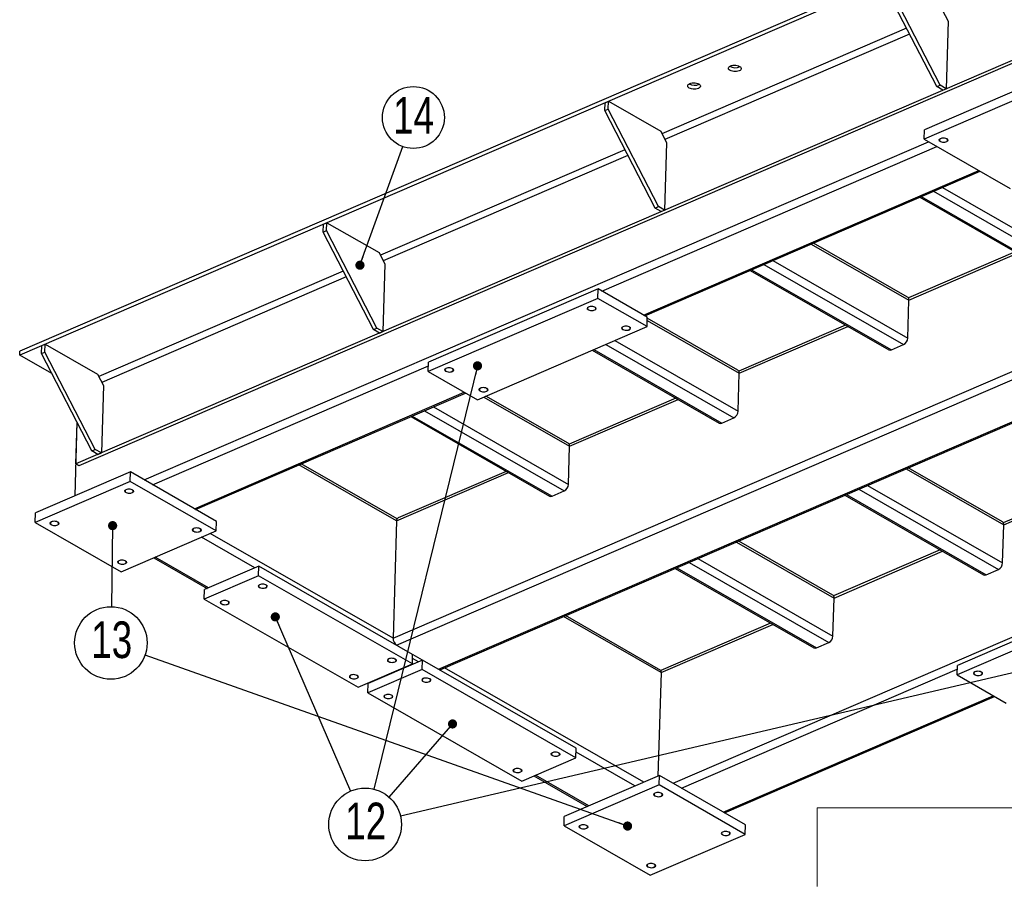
# Model space of a CAD drawing. Header units: millimetres. Extents: x 5 to 589, y 5 to 415.
# Tile 9 of 15: x 317 to 424, y 186 to 281. Entities that reach past the tile are written whole.
import ezdxf

# ---------------------------------------------------------------- set-up
doc = ezdxf.new("R2010")
doc.units = ezdxf.units.MM
doc.layers.add('NOTES', color=6, linetype='Continuous')
doc.layers.add('TRAIT-FINS', color=9, linetype='Continuous')
doc.layers.add('TRAIT-FORT', color=4, linetype='Continuous', lineweight=25)
doc.styles.add('SLDTEXTSTYLE0', font='TXT', dxfattribs={"width": 0.75})
doc.dimstyles.new('SLDDIMSTYLE3', dxfattribs={"dimtxt": 0.18, "dimasz": 1, "dimexe": 0, "dimexo": 0.0625, "dimgap": 0, "dimtad": 0, "dimtih": 1, "dimtoh": 1, "dimdec": 0, "dimrnd": 1e-09, "dimzin": 0, "dimdsep": 46, "dimtxsty": 'Standard', "dimblk1": 'DOT', "dimblk2": 'DOT', "dimsah": 1, "dimcen": 0.09, "dimadec": 0, "dimazin": 0, "dimtfac": 1, "dimtdec": 0, "dimtofl": 0, "dimtmove": 0, "dimatfit": 3, "dimldrblk": 'DOT', "dimfxl": 1, "dimfrac": 2, "dimtolj": 1, "dimtzin": 0, "dimarcsym": 0})

# ---------------------------------------------------------------- blocks, each defined once
blk = doc.blocks.new('SW_NOTE_6')
at = {"layer": 'NOTES', "color": 0}
blk.add_circle((1.58, -3.64), 3.97, dxfattribs=at)
at = {"layer": 'NOTES', "color": 0, "insert": (1.65, -1.26), "char_height": 4, "attachment_point": 2, "style": 'SLDTEXTSTYLE0'}
blk.add_mtext('12', dxfattribs=at)
blk = doc.blocks.new('_Dot')
at = {"color": 0, "linetype": 'ByBlock', "lineweight": -2}
blk.add_line((-0.5, 0), (-1, 0), dxfattribs=at)
at = {"color": 0, "linetype": 'ByBlock', "const_width": 0.5}
blk.add_lwpolyline([(-0.25, 0, 1), (0.25, 0, 1)], format="xyb", close=True, dxfattribs=at)
blk = doc.blocks.new('SW_NOTE_7')
at = {"layer": 'NOTES', "color": 0}
blk.add_circle((-0.06, -3.96), 3.96, dxfattribs=at)
at = {"layer": 'NOTES', "color": 0, "insert": (0.03, -1.61), "char_height": 4, "attachment_point": 2, "style": 'SLDTEXTSTYLE0'}
blk.add_mtext('13', dxfattribs=at)
blk = doc.blocks.new('SW_NOTE_9')
at = {"layer": 'NOTES', "color": 0}
blk.add_circle((1.15, 3.18), 3.38, dxfattribs=at)
at = {"layer": 'NOTES', "color": 0, "insert": (1.16, 5.41), "char_height": 4, "attachment_point": 2, "style": 'SLDTEXTSTYLE0'}
blk.add_mtext('14', dxfattribs=at)

msp = doc.modelspace()

# ---------------------------------------------------------------- linework, layer by layer
at = {"lineweight": 18}
for p in [(485.7455, 194.6231), (403.8237, 186.008)]:
    msp.add_line(p, (403.8237, 194.6231), dxfattribs=at)
at = {"layer": 'TRAIT-FINS', "lineweight": 18, "flags": 128}
for points in [[(417.2719, 267.6864), (417.4392, 267.7328), (417.6321, 267.7429), (417.8213, 267.715), (417.9779, 267.6535), (418.0782, 267.5676), (418.1068, 267.4706), (418.0594, 267.377), (417.9432, 267.3012), (417.7759, 267.2548), (417.583, 267.2447), (417.3938, 267.2726), (417.2372, 267.3341), (417.1369, 267.42), (417.1083, 267.5171), (417.1557, 267.6106), (417.2719, 267.6864)], [(378.8627, 249.3063), (379.03, 249.3527), (379.2229, 249.3628), (379.4121, 249.3349), (379.5687, 249.2734), (379.669, 249.1875), (379.6976, 249.0905), (379.6502, 248.9969), (379.534, 248.9212), (379.3667, 248.8747), (379.1738, 248.8647), (378.9846, 248.8925), (378.828, 248.954), (378.7277, 249.0399), (378.6991, 249.137), (378.7465, 249.2305), (378.8627, 249.3063)], [(382.6221, 247.1497), (382.7893, 247.1961), (382.9823, 247.2062), (383.1714, 247.1783), (383.3281, 247.1168), (383.4283, 247.0309), (383.457, 246.9339), (383.4096, 246.8403), (383.2934, 246.7646), (383.1261, 246.7181), (382.9332, 246.708), (382.744, 246.7359), (382.5874, 246.7974), (382.4871, 246.8833), (382.4585, 246.9804), (382.5059, 247.0739), (382.6221, 247.1497)], [(363.3073, 242.6001), (363.4746, 242.6465), (363.6675, 242.6566), (363.8567, 242.6287), (364.0133, 242.5672), (364.1136, 242.4814), (364.1422, 242.3843), (364.0948, 242.2907), (363.9786, 242.215), (363.8113, 242.1685), (363.6184, 242.1585), (363.4292, 242.1863), (363.2726, 242.2479), (363.1723, 242.3337), (363.1437, 242.4308), (363.1911, 242.5243), (363.3073, 242.6001)], [(367.0667, 240.4435), (367.234, 240.4899), (367.4269, 240.5), (367.6161, 240.4721), (367.7727, 240.4106), (367.873, 240.3247), (367.9016, 240.2277), (367.8542, 240.1341), (367.738, 240.0584), (367.5707, 240.0119), (367.3778, 240.0019), (367.1886, 240.0297), (367.032, 240.0912), (366.9317, 240.1771), (366.9031, 240.2742), (366.9505, 240.3677), (367.0667, 240.4435)], [(328.384, 229.3653), (328.5512, 229.4117), (328.7442, 229.4218), (328.9333, 229.3939), (329.09, 229.3324), (329.1902, 229.2466), (329.2189, 229.1495), (329.1715, 229.0559), (329.0553, 228.9802), (328.888, 228.9337), (328.6951, 228.9237), (328.5059, 228.9515), (328.3492, 229.0131), (328.249, 229.0989), (328.2204, 229.196), (328.2678, 229.2895), (328.384, 229.3653)], [(320.2359, 225.8525), (320.4032, 225.899), (320.5961, 225.909), (320.7853, 225.8812), (320.9419, 225.8196), (321.0422, 225.7338), (321.0708, 225.6367), (321.0234, 225.5432), (320.9072, 225.4674), (320.7399, 225.421), (320.547, 225.4109), (320.3578, 225.4388), (320.2012, 225.5003), (320.1009, 225.5861), (320.0723, 225.6832), (320.1197, 225.7768), (320.2359, 225.8525)], [(335.7685, 225.1291), (335.9358, 225.1755), (336.1287, 225.1856), (336.3179, 225.1577), (336.4745, 225.0962), (336.5748, 225.0103), (336.6034, 224.9133), (336.556, 224.8197), (336.4398, 224.744), (336.2725, 224.6975), (336.0796, 224.6875), (335.8904, 224.7153), (335.7338, 224.7768), (335.6335, 224.8627), (335.6049, 224.9598), (335.6523, 225.0533), (335.7685, 225.1291)], [(327.6204, 221.6163), (327.7877, 221.6628), (327.9806, 221.6728), (328.1698, 221.645), (328.3264, 221.5834), (328.4267, 221.4976), (328.4553, 221.4005), (328.4079, 221.307), (328.2917, 221.2312), (328.1244, 221.1847), (327.9315, 221.1747), (327.7423, 221.2025), (327.5857, 221.2641), (327.4854, 221.3499), (327.4568, 221.447), (327.5042, 221.5405), (327.6204, 221.6163)], [(342.9656, 218.9908), (343.1329, 219.0373), (343.3258, 219.0474), (343.515, 219.0195), (343.6716, 218.958), (343.7719, 218.8721), (343.8005, 218.775), (343.7531, 218.6815), (343.6369, 218.6057), (343.4696, 218.5593), (343.2767, 218.5492), (343.0875, 218.5771), (342.9309, 218.6386), (342.8306, 218.7245), (342.802, 218.8215), (342.8494, 218.9151), (342.9656, 218.9908)], [(338.8175, 217.2025), (338.9847, 217.249), (339.1777, 217.259), (339.3668, 217.2312), (339.5235, 217.1696), (339.6238, 217.0838), (339.6524, 216.9867), (339.605, 216.8932), (339.4888, 216.8174), (339.3215, 216.771), (339.1286, 216.7609), (338.9394, 216.7888), (338.7828, 216.8503), (338.6825, 216.9361), (338.6539, 217.0332), (338.7013, 217.1268), (338.8175, 217.2025)], [(357.0633, 210.9035), (357.2306, 210.95), (357.4235, 210.9601), (357.6127, 210.9322), (357.7693, 210.8707), (357.8696, 210.7848), (357.8982, 210.6877), (357.8508, 210.5942), (357.7346, 210.5184), (357.5673, 210.472), (357.3744, 210.4619), (357.1852, 210.4898), (357.0286, 210.5513), (356.9283, 210.6372), (356.8997, 210.7342), (356.9471, 210.8278), (357.0633, 210.9035)], [(352.9152, 209.1152), (353.0825, 209.1617), (353.2754, 209.1717), (353.4646, 209.1439), (353.6212, 209.0823), (353.7215, 208.9965), (353.7501, 208.8994), (353.7027, 208.8059), (353.5865, 208.7301), (353.4192, 208.6837), (353.2263, 208.6736), (353.0371, 208.7015), (352.8805, 208.763), (352.7802, 208.8488), (352.7516, 208.9459), (352.799, 209.0395), (352.9152, 209.1152)], [(360.8227, 208.7469), (360.99, 208.7934), (361.1829, 208.8034), (361.3721, 208.7756), (361.5287, 208.714), (361.629, 208.6282), (361.6576, 208.5311), (361.6102, 208.4376), (361.494, 208.3618), (361.3267, 208.3154), (361.1338, 208.3053), (360.9446, 208.3332), (360.788, 208.3947), (360.6877, 208.4805), (360.6591, 208.5776), (360.7065, 208.6712), (360.8227, 208.7469)], [(421.0408, 209.4807), (421.2081, 209.5271), (421.401, 209.5372), (421.5902, 209.5093), (421.7468, 209.4478), (421.8471, 209.3619), (421.8757, 209.2649), (421.8283, 209.1713), (421.7121, 209.0956), (421.5448, 209.0491), (421.3519, 209.039), (421.1627, 209.0669), (421.0061, 209.1284), (420.9058, 209.2143), (420.8772, 209.3114), (420.9246, 209.4049), (421.0408, 209.4807)], [(356.6746, 206.9586), (356.8419, 207.0051), (357.0348, 207.0151), (357.224, 206.9873), (357.3806, 206.9257), (357.4809, 206.8399), (357.5095, 206.7428), (357.4621, 206.6493), (357.3459, 206.5735), (357.1786, 206.5271), (356.9857, 206.517), (356.7965, 206.5449), (356.6399, 206.6064), (356.5396, 206.6922), (356.511, 206.7893), (356.5584, 206.8829), (356.6746, 206.9586)], [(374.9204, 200.6596), (375.0877, 200.7061), (375.2806, 200.7161), (375.4698, 200.6883), (375.6264, 200.6267), (375.7267, 200.5409), (375.7553, 200.4438), (375.7079, 200.3503), (375.5917, 200.2745), (375.4244, 200.2281), (375.2315, 200.218), (375.0423, 200.2459), (374.8857, 200.3074), (374.7854, 200.3932), (374.7568, 200.4903), (374.8042, 200.5839), (374.9204, 200.6596)], [(370.7723, 198.8713), (370.9396, 198.9178), (371.1325, 198.9278), (371.3217, 198.9), (371.4783, 198.8384), (371.5786, 198.7526), (371.6072, 198.6555), (371.5598, 198.562), (371.4436, 198.4862), (371.2763, 198.4398), (371.0834, 198.4297), (370.8942, 198.4576), (370.7376, 198.5191), (370.6373, 198.6049), (370.6087, 198.702), (370.6561, 198.7956), (370.7723, 198.8713)], [(386.1174, 196.2459), (386.2847, 196.2923), (386.4776, 196.3024), (386.6668, 196.2745), (386.8235, 196.213), (386.9237, 196.1271), (386.9523, 196.03), (386.9049, 195.9365), (386.7888, 195.8607), (386.6215, 195.8143), (386.4286, 195.8042), (386.2394, 195.8321), (386.0827, 195.8936), (385.9825, 195.9795), (385.9539, 196.0766), (386.0013, 196.1701), (386.1174, 196.2459)], [(377.9694, 192.7331), (378.1367, 192.7795), (378.3296, 192.7896), (378.5188, 192.7617), (378.6754, 192.7002), (378.7757, 192.6144), (378.8043, 192.5173), (378.7569, 192.4237), (378.6407, 192.348), (378.4734, 192.3015), (378.2805, 192.2915), (378.0913, 192.3193), (377.9347, 192.3809), (377.8344, 192.4667), (377.8058, 192.5638), (377.8532, 192.6573), (377.9694, 192.7331)], [(393.502, 192.0096), (393.6692, 192.0561), (393.8622, 192.0662), (394.0513, 192.0383), (394.208, 191.9768), (394.3082, 191.8909), (394.3369, 191.7938), (394.2895, 191.7003), (394.1733, 191.6245), (394.006, 191.5781), (393.8131, 191.568), (393.6239, 191.5959), (393.4673, 191.6574), (393.367, 191.7433), (393.3384, 191.8403), (393.3858, 191.9339), (393.502, 192.0096)], [(385.3539, 188.4969), (385.5212, 188.5433), (385.7141, 188.5534), (385.9033, 188.5255), (386.0599, 188.464), (386.1602, 188.3782), (386.1888, 188.2811), (386.1414, 188.1875), (386.0252, 188.1118), (385.8579, 188.0653), (385.665, 188.0553), (385.4758, 188.0831), (385.3192, 188.1447), (385.2189, 188.2305), (385.1903, 188.3276), (385.2377, 188.4211), (385.3539, 188.4969)]]:
    msp.add_lwpolyline(points, dxfattribs=at)
at = {"layer": 'TRAIT-FORT', "lineweight": 25}
for p, q in [((506.3984, 325.7836), (316.7708, 244.0319)), ((506.4111, 326.2165), (316.7835, 244.4648)), ((512.5348, 313.8994), (322.9071, 232.1477)), ((512.8704, 313.7068), (323.2428, 231.9552)), ((416.8645, 273.3288), (411.3741, 283.962)), ((417.2348, 273.4885), (411.7444, 284.1217)), ((417.476, 281.7141), (418.122, 280.4632)), ((413.5769, 279.6959), (386.8781, 268.1856)), ((418.122, 280.4632), (417.9061, 273.1034)), ((413.8998, 279.0704), (387.201, 267.5601)), ((425.8902, 273.1023), (415.52, 268.6315)), ((416.8645, 273.3288), (417.2348, 273.4885)), ((417.5358, 272.9437), (416.8645, 273.3288)), ((417.9061, 273.1034), (417.2348, 273.4885)), ((417.5358, 272.9437), (417.9061, 273.1034)), ((425.8598, 272.0632), (415.4895, 267.5925)), ((380.6336, 270.7093), (380.659, 271.5752)), ((380.6336, 270.7093), (381.004, 270.869)), ((380.659, 271.5752), (381.0294, 271.7349)), ((381.004, 270.869), (381.0294, 271.7349)), ((386.4944, 260.2358), (381.004, 270.869)), ((381.0294, 271.7349), (386.7356, 268.4614)), ((386.124, 260.0761), (380.6336, 270.7093)), ((386.7356, 268.4614), (387.3815, 267.2105)), ((415.4895, 267.5925), (415.52, 268.6315)), ((330.3577, 230.406), (415.9719, 267.3157)), ((380.3075, 251.0225), (416.8852, 266.7918)), ((387.3815, 267.2105), (387.1657, 259.8507)), ((415.4895, 267.5925), (424.888, 262.2009)), ((382.8364, 266.4432), (356.1376, 254.9329)), ((383.1594, 265.8177), (356.4606, 254.3074)), ((384.8724, 248.4038), (421.4502, 264.173)), ((385.0122, 248.3236), (421.59, 264.0929)), ((417.4853, 262.3233), (432.2255, 253.8674)), ((415.0191, 261.26), (430.1492, 252.5805)), ((415.1818, 261.3302), (430.4325, 252.5814)), ((416.5151, 261.905), (431.7658, 253.1562)), ((386.124, 260.0761), (386.4944, 260.2358)), ((387.1657, 259.8507), (386.4944, 260.2358)), ((386.7954, 259.691), (386.124, 260.0761)), ((386.7954, 259.691), (387.1657, 259.8507)), ((349.8932, 257.4566), (349.9186, 258.3225)), ((349.9186, 258.3225), (350.289, 258.4822)), ((350.2636, 257.6163), (350.289, 258.4822)), ((350.289, 258.4822), (355.9952, 255.2087)), ((349.8932, 257.4566), (350.2636, 257.6163)), ((355.3836, 246.8234), (349.8932, 257.4566)), ((355.754, 246.9831), (350.2636, 257.6163)), ((403.1729, 256.1529), (413.8291, 250.0399)), ((413.6832, 250.3688), (403.4169, 256.2581)), ((355.9952, 255.2087), (356.6411, 253.9578)), ((425.4278, 255.289), (413.7807, 250.2678)), ((413.8291, 250.0399), (425.6752, 255.147)), ((356.6411, 253.9578), (356.4253, 246.598)), ((397.9968, 253.9214), (413.2475, 245.1727)), ((398.967, 254.3397), (413.7072, 245.8838)), ((352.096, 253.1905), (325.3972, 241.6802)), ((352.419, 252.565), (325.7202, 241.0547)), ((396.5008, 253.2765), (411.6309, 244.5969)), ((396.6635, 253.3466), (411.9142, 244.5979)), ((357.5279, 213.1149), (447.0609, 251.714)), ((357.9155, 212.3643), (447.9742, 251.1901)), ((379.9047, 251.2536), (361.3864, 243.27)), ((379.8742, 250.2145), (379.9047, 251.2536)), ((385.2752, 248.1727), (379.9047, 251.2536)), ((379.8742, 250.2145), (361.3559, 242.231)), ((385.2448, 247.1337), (379.8742, 250.2145)), ((413.7072, 245.8838), (413.8291, 250.0399)), ((362.4805, 209.7456), (452.5391, 248.5713)), ((362.7332, 209.7141), (452.6789, 248.4912)), ((385.2448, 247.1337), (385.2752, 248.1727)), ((385.2649, 247.8193), (395.3107, 242.0564)), ((395.1648, 242.3852), (385.2719, 248.0604)), ((406.9094, 247.3054), (395.2624, 242.2842)), ((355.3836, 246.8234), (355.754, 246.9831)), ((356.0549, 246.4383), (355.3836, 246.8234)), ((356.4253, 246.598), (355.754, 246.9831)), ((356.0549, 246.4383), (356.4253, 246.598)), ((366.7264, 239.1501), (385.2448, 247.1337)), ((395.3107, 242.0564), (407.1569, 247.1635)), ((319.1528, 244.2039), (319.1782, 245.0698)), ((319.1782, 245.0698), (319.5486, 245.2294)), ((319.5232, 244.3636), (319.5486, 245.2294)), ((319.5486, 245.2294), (325.2548, 241.956)), ((380.7625, 245.2013), (394.7292, 237.1891)), ((381.7327, 245.6195), (395.1889, 237.9003)), ((411.9142, 244.5979), (413.2475, 245.1727)), ((316.7708, 244.0319), (316.7835, 244.4648)), ((320.2815, 242.018), (316.7708, 244.0319)), ((319.1528, 244.2039), (319.5232, 244.3636)), ((324.6432, 233.5707), (319.1528, 244.2039)), ((325.0136, 233.7304), (319.5232, 244.3636)), ((379.2665, 244.5563), (393.1125, 236.6134)), ((379.4292, 244.6265), (393.3959, 236.6143)), ((361.3559, 242.231), (361.3864, 243.27)), ((325.2548, 241.956), (325.9007, 240.705)), ((331.271, 229.882), (361.3743, 242.8601)), ((361.3559, 242.231), (366.7264, 239.1501)), ((395.1889, 237.9003), (395.3107, 242.0564)), ((325.9007, 240.705), (325.6849, 233.3452)), ((335.8359, 227.2633), (365.3026, 239.9669)), ((335.9757, 227.1831), (365.4424, 239.8867)), ((367.4203, 239.4492), (376.7924, 234.0728)), ((376.6465, 234.4017), (367.6643, 239.5544)), ((388.3911, 239.3219), (376.7441, 234.3006)), ((376.7924, 234.0728), (388.6386, 239.1799)), ((360.9601, 237.9543), (376.2109, 229.2056)), ((361.9303, 238.3726), (376.6705, 229.9167)), ((323.0169, 236.7204), (322.7802, 228.6498)), ((322.9071, 232.1477), (323.0399, 236.6758)), ((359.4641, 237.3094), (374.5942, 228.6298)), ((359.6268, 237.3795), (374.8775, 228.6308)), ((393.3959, 236.6143), (394.7292, 237.1891)), ((324.6432, 233.5707), (325.0136, 233.7304)), ((325.3145, 233.1856), (324.6432, 233.5707)), ((325.6849, 233.3452), (325.0136, 233.7304)), ((325.3145, 233.1856), (325.6849, 233.3452)), ((376.6705, 229.9167), (376.7924, 234.0728)), ((388.0911, 197.2865), (473.7054, 234.1963)), ((323.2428, 231.9552), (322.9071, 232.1477)), ((357.9568, 226.1443), (347.4915, 232.1478)), ((328.8542, 231.2684), (318.4839, 226.7976)), ((328.8237, 230.2294), (328.8542, 231.2684)), ((338.2527, 225.8769), (328.8542, 231.2684)), ((357.9037, 225.9296), (347.2476, 232.0426)), ((357.9037, 225.9296), (370.1203, 231.1963)), ((369.8728, 231.3383), (358.069, 226.2495)), ((413.5213, 231.6097), (424.1775, 225.4967)), ((424.0316, 225.8255), (413.7653, 231.7149)), ((328.8237, 230.2294), (318.4535, 225.7586)), ((338.2222, 224.8379), (328.8237, 230.2294)), ((435.7762, 230.7457), (424.1291, 225.7245)), ((424.1775, 225.4967), (436.0237, 230.6038)), ((374.8775, 228.6308), (376.2109, 229.2056)), ((408.3452, 229.3782), (423.5959, 220.6294)), ((409.3154, 229.7964), (424.0556, 221.3405)), ((406.8492, 228.7332), (421.9793, 220.0537)), ((407.0119, 228.8033), (422.2626, 220.0546)), ((318.4535, 225.7586), (318.4839, 226.7976)), ((318.4535, 225.7586), (327.8519, 220.3671)), ((338.2222, 224.8379), (338.2527, 225.8769)), ((357.9037, 225.9296), (357.5279, 213.1149)), ((327.8519, 220.3671), (338.2222, 224.8379)), ((424.0556, 221.3405), (424.1775, 225.4967)), ((342.4335, 220.7991), (336.6071, 224.1415)), ((357.5279, 213.1149), (337.5772, 224.5598)), ((395.003, 223.6261), (405.6591, 217.5131)), ((405.5133, 217.8419), (395.247, 223.7313)), ((417.2579, 222.7622), (405.6108, 217.7409)), ((405.6591, 217.5131), (417.5053, 222.6202)), ((331.4074, 221.8999), (337.2338, 218.5575)), ((337.3965, 218.6276), (331.5701, 221.97)), ((389.8269, 221.3946), (405.0776, 212.6459)), ((390.7971, 221.8129), (405.5373, 213.357)), ((342.8779, 220.9908), (336.9521, 218.436)), ((342.8475, 219.9517), (342.8779, 220.9908)), ((359.6609, 211.363), (342.8779, 220.9908)), ((388.3309, 220.7497), (403.461, 212.0701)), ((388.4935, 220.8198), (403.7443, 212.071)), ((422.2626, 220.0546), (423.5959, 220.6294)), ((342.8475, 219.9517), (336.9216, 217.397)), ((359.6305, 210.324), (342.8475, 219.9517)), ((336.9216, 217.397), (336.9521, 218.436)), ((336.9216, 217.397), (353.7046, 207.7692)), ((405.5373, 213.357), (405.6591, 217.5131)), ((437.6077, 217.0951), (419.0894, 209.1116)), ((437.6382, 218.1341), (419.1198, 210.1506)), ((386.7705, 209.3699), (376.1143, 215.4829)), ((386.7673, 209.6168), (376.3583, 215.5881)), ((398.7395, 214.7786), (386.767, 209.617)), ((386.7705, 209.3699), (398.987, 214.6366)), ((357.9155, 212.3643), (362.4805, 209.7456)), ((403.7443, 212.071), (405.0776, 212.6459)), ((360.735, 210.7468), (354.8092, 208.1921)), ((359.6305, 210.324), (359.6609, 211.363)), ((360.2906, 210.5552), (359.6481, 210.9238)), ((360.7046, 209.7078), (360.735, 210.7468)), ((377.518, 201.1191), (360.735, 210.7468)), ((353.7046, 207.7692), (359.6305, 210.324)), ((360.7046, 209.7078), (354.7787, 207.1531)), ((377.4876, 200.0801), (360.7046, 209.7078)), ((384.8912, 197.4176), (363.146, 209.892)), ((389.0044, 196.7626), (419.1078, 209.7407)), ((419.0894, 209.1116), (419.1198, 210.1506)), ((386.7705, 209.3699), (386.4395, 198.0851)), ((419.0894, 209.1116), (424.4599, 206.0307)), ((354.7787, 207.1531), (354.8092, 208.1921)), ((355.0378, 208.344), (355.0909, 208.3136)), ((355.2536, 208.3837), (355.2005, 208.4142)), ((354.7787, 207.1531), (371.5617, 197.5253)), ((393.5694, 194.1439), (423.0361, 206.8475)), ((393.7092, 194.0637), (423.1759, 206.7673)), ((377.4876, 200.0801), (377.518, 201.1191)), ((371.5617, 197.5253), (377.4876, 200.0801)), ((383.9211, 196.9994), (377.5052, 200.6799)), ((372.8949, 198.1001), (378.7214, 194.7577)), ((378.8841, 194.8278), (373.0576, 198.1702)), ((386.5877, 198.149), (376.2174, 193.6782)), ((386.5572, 197.11), (386.5877, 198.149)), ((395.9862, 192.7575), (386.5877, 198.149)), ((386.5572, 197.11), (376.187, 192.6392)), ((395.9557, 191.7184), (386.5572, 197.11)), ((376.187, 192.6392), (376.2174, 193.6782)), ((376.187, 192.6392), (385.5854, 187.2476)), ((395.9557, 191.7184), (395.9862, 192.7575)), ((385.5854, 187.2476), (395.9557, 191.7184))]:
    msp.add_line(p, q, dxfattribs=at)
at = {"layer": 'TRAIT-FORT', "lineweight": 25, "flags": 128}
for points in [[(395.3419, 275.5444), (395.4334, 275.4788), (395.4944, 275.4053), (395.5217, 275.3275), (395.514, 275.2494), (395.4717, 275.1749), (395.3969, 275.1077), (395.2933, 275.0512), (395.1661, 275.0083), (395.0218, 274.9809), (394.8675, 274.9707), (394.7109, 274.978), (394.5601, 275.0024), (394.4224, 275.0429), (394.3048, 275.0973), (394.2133, 275.1629), (394.1523, 275.2364), (394.125, 275.3141), (394.1327, 275.3922), (394.175, 275.4667), (394.2498, 275.5339), (394.3534, 275.5904), (394.4806, 275.6334), (394.6249, 275.6607), (394.7792, 275.671), (394.9357, 275.6637), (395.0866, 275.6392), (395.2243, 275.5987), (395.3419, 275.5444)], [(390.8975, 273.6283), (390.989, 273.5627), (391.05, 273.4892), (391.0773, 273.4115), (391.0696, 273.3334), (391.0273, 273.2589), (390.9525, 273.1917), (390.8489, 273.1352), (390.7217, 273.0922), (390.5774, 273.0649), (390.4231, 273.0546), (390.2665, 273.0619), (390.1157, 273.0864), (389.978, 273.1268), (389.8604, 273.1812), (389.7689, 273.2468), (389.7079, 273.3203), (389.6806, 273.3981), (389.6883, 273.4762), (389.7306, 273.5507), (389.8054, 273.6178), (389.909, 273.6743), (390.0362, 273.7173), (390.1805, 273.7446), (390.3348, 273.7549), (390.4913, 273.7476), (390.6422, 273.7231), (390.7799, 273.6827), (390.8975, 273.6283)], [(417.2742, 267.3501), (417.3728, 267.3071), (417.4905, 267.2792), (417.6176, 267.2687), (417.7439, 267.2765), (417.8591, 267.3018), (417.954, 267.3427), (418.0208, 267.3959), (418.0542, 267.4569), (418.0513, 267.521), (418.0125, 267.5829), (417.9409, 267.6375), (417.8423, 267.6805), (417.7247, 267.7084), (417.5975, 267.7189), (417.4712, 267.7111), (417.356, 267.6858), (417.2611, 267.6449), (417.1943, 267.5917), (417.161, 267.5307), (417.1638, 267.4666), (417.2026, 267.4047), (417.2742, 267.3501)], [(378.865, 248.97), (378.9636, 248.927), (379.0812, 248.8991), (379.2084, 248.8886), (379.3347, 248.8964), (379.4499, 248.9217), (379.5448, 248.9626), (379.6116, 249.0158), (379.6449, 249.0769), (379.6421, 249.1409), (379.6033, 249.2028), (379.5317, 249.2574), (379.433, 249.3004), (379.3154, 249.3283), (379.1883, 249.3388), (379.062, 249.3311), (378.9468, 249.3057), (378.8519, 249.2648), (378.7851, 249.2117), (378.7517, 249.1506), (378.7546, 249.0865), (378.7934, 249.0247), (378.865, 248.97)], [(382.6244, 246.8134), (382.723, 246.7704), (382.8406, 246.7425), (382.9677, 246.732), (383.094, 246.7398), (383.2093, 246.7651), (383.3042, 246.806), (383.371, 246.8592), (383.4043, 246.9202), (383.4015, 246.9843), (383.3627, 247.0462), (383.2911, 247.1008), (383.1924, 247.1438), (383.0748, 247.1717), (382.9477, 247.1822), (382.8214, 247.1744), (382.7061, 247.1491), (382.6113, 247.1082), (382.5445, 247.055), (382.5111, 246.994), (382.514, 246.9299), (382.5528, 246.868), (382.6244, 246.8134)], [(363.3096, 242.2638), (363.4082, 242.2208), (363.5258, 242.1929), (363.653, 242.1825), (363.7793, 242.1902), (363.8945, 242.2155), (363.9894, 242.2564), (364.0562, 242.3096), (364.0895, 242.3707), (364.0867, 242.4347), (364.0479, 242.4966), (363.9763, 242.5512), (363.8777, 242.5942), (363.76, 242.6221), (363.6329, 242.6326), (363.5066, 242.6249), (363.3914, 242.5995), (363.2965, 242.5586), (363.2297, 242.5055), (363.1963, 242.4444), (363.1992, 242.3803), (363.238, 242.3185), (363.3096, 242.2638)], [(367.069, 240.1072), (367.1676, 240.0642), (367.2852, 240.0363), (367.4124, 240.0258), (367.5387, 240.0336), (367.6539, 240.0589), (367.7488, 240.0998), (367.8156, 240.153), (367.8489, 240.2141), (367.8461, 240.2781), (367.8073, 240.34), (367.7357, 240.3946), (367.637, 240.4376), (367.5194, 240.4655), (367.3923, 240.476), (367.266, 240.4683), (367.1507, 240.4429), (367.0559, 240.402), (366.9891, 240.3489), (366.9557, 240.2878), (366.9586, 240.2237), (366.9974, 240.1619), (367.069, 240.1072)], [(328.3863, 229.029), (328.4849, 228.986), (328.6025, 228.9581), (328.7296, 228.9476), (328.8559, 228.9554), (328.9712, 228.9807), (329.0661, 229.0216), (329.1329, 229.0748), (329.1662, 229.1359), (329.1634, 229.1999), (329.1246, 229.2618), (329.0529, 229.3164), (328.9543, 229.3594), (328.8367, 229.3873), (328.7096, 229.3978), (328.5833, 229.3901), (328.468, 229.3647), (328.3732, 229.3238), (328.3063, 229.2707), (328.273, 229.2096), (328.2759, 229.1455), (328.3147, 229.0837), (328.3863, 229.029)], [(320.2382, 225.5163), (320.3368, 225.4732), (320.4545, 225.4454), (320.5816, 225.4349), (320.7079, 225.4426), (320.8231, 225.468), (320.918, 225.5089), (320.9848, 225.562), (321.0181, 225.6231), (321.0153, 225.6872), (320.9765, 225.749), (320.9049, 225.8037), (320.8063, 225.8467), (320.6886, 225.8745), (320.5615, 225.885), (320.4352, 225.8773), (320.32, 225.8519), (320.2251, 225.811), (320.1583, 225.7579), (320.125, 225.6968), (320.1278, 225.6328), (320.1666, 225.5709), (320.2382, 225.5163)], [(335.7708, 224.7928), (335.8694, 224.7498), (335.987, 224.7219), (336.1142, 224.7114), (336.2405, 224.7192), (336.3557, 224.7445), (336.4506, 224.7854), (336.5174, 224.8386), (336.5507, 224.8997), (336.5479, 224.9637), (336.5091, 225.0256), (336.4375, 225.0802), (336.3388, 225.1232), (336.2212, 225.1511), (336.0941, 225.1616), (335.9678, 225.1539), (335.8525, 225.1285), (335.7577, 225.0876), (335.6909, 225.0345), (335.6575, 224.9734), (335.6604, 224.9093), (335.6992, 224.8475), (335.7708, 224.7928)], [(327.6227, 221.28), (327.7213, 221.237), (327.839, 221.2092), (327.9661, 221.1987), (328.0924, 221.2064), (328.2076, 221.2318), (328.3025, 221.2727), (328.3693, 221.3258), (328.4027, 221.3869), (328.3998, 221.4509), (328.361, 221.5128), (328.2894, 221.5675), (328.1908, 221.6105), (328.0732, 221.6383), (327.946, 221.6488), (327.8197, 221.6411), (327.7045, 221.6157), (327.6096, 221.5748), (327.5428, 221.5217), (327.5095, 221.4606), (327.5123, 221.3966), (327.5511, 221.3347), (327.6227, 221.28)], [(342.9679, 218.6546), (343.0665, 218.6116), (343.1841, 218.5837), (343.3113, 218.5732), (343.4376, 218.581), (343.5528, 218.6063), (343.6477, 218.6472), (343.7145, 218.7003), (343.7478, 218.7614), (343.745, 218.8255), (343.7062, 218.8874), (343.6346, 218.942), (343.5359, 218.985), (343.4183, 219.0129), (343.2912, 219.0234), (343.1649, 219.0156), (343.0496, 218.9903), (342.9548, 218.9494), (342.888, 218.8962), (342.8546, 218.8352), (342.8575, 218.7711), (342.8963, 218.7092), (342.9679, 218.6546)], [(338.8198, 216.8663), (338.9184, 216.8233), (339.036, 216.7954), (339.1631, 216.7849), (339.2894, 216.7926), (339.4047, 216.818), (339.4996, 216.8589), (339.5664, 216.912), (339.5997, 216.9731), (339.5969, 217.0372), (339.5581, 217.099), (339.4865, 217.1537), (339.3878, 217.1967), (339.2702, 217.2246), (339.1431, 217.2351), (339.0168, 217.2273), (338.9015, 217.202), (338.8067, 217.1611), (338.7399, 217.1079), (338.7065, 217.0468), (338.7094, 216.9828), (338.7482, 216.9209), (338.8198, 216.8663)], [(357.0656, 210.5673), (357.1642, 210.5243), (357.2819, 210.4964), (357.409, 210.4859), (357.5353, 210.4937), (357.6505, 210.519), (357.7454, 210.5599), (357.8122, 210.613), (357.8455, 210.6741), (357.8427, 210.7382), (357.8039, 210.8), (357.7323, 210.8547), (357.6337, 210.8977), (357.516, 210.9256), (357.3889, 210.9361), (357.2626, 210.9283), (357.1474, 210.903), (357.0525, 210.8621), (356.9857, 210.8089), (356.9524, 210.7479), (356.9552, 210.6838), (356.994, 210.6219), (357.0656, 210.5673)], [(352.9175, 208.779), (353.0161, 208.736), (353.1337, 208.7081), (353.2609, 208.6976), (353.3872, 208.7053), (353.5024, 208.7307), (353.5973, 208.7716), (353.6641, 208.8247), (353.6974, 208.8858), (353.6946, 208.9499), (353.6558, 209.0117), (353.5842, 209.0664), (353.4856, 209.1094), (353.3679, 209.1373), (353.2408, 209.1477), (353.1145, 209.14), (352.9993, 209.1147), (352.9044, 209.0738), (352.8376, 209.0206), (352.8042, 208.9595), (352.8071, 208.8955), (352.8459, 208.8336), (352.9175, 208.779)], [(360.825, 208.4107), (360.9236, 208.3677), (361.0412, 208.3398), (361.1684, 208.3293), (361.2947, 208.337), (361.4099, 208.3624), (361.5048, 208.4033), (361.5716, 208.4564), (361.6049, 208.5175), (361.6021, 208.5816), (361.5633, 208.6434), (361.4917, 208.6981), (361.3931, 208.7411), (361.2754, 208.769), (361.1483, 208.7795), (361.022, 208.7717), (360.9068, 208.7464), (360.8119, 208.7055), (360.7451, 208.6523), (360.7117, 208.5912), (360.7146, 208.5272), (360.7534, 208.4653), (360.825, 208.4107)], [(421.0431, 209.1444), (421.1417, 209.1014), (421.2593, 209.0735), (421.3865, 209.063), (421.5128, 209.0708), (421.628, 209.0961), (421.7229, 209.137), (421.7897, 209.1902), (421.823, 209.2512), (421.8202, 209.3153), (421.7814, 209.3772), (421.7098, 209.4318), (421.6111, 209.4748), (421.4935, 209.5027), (421.3664, 209.5132), (421.2401, 209.5054), (421.1248, 209.4801), (421.03, 209.4392), (420.9632, 209.386), (420.9298, 209.325), (420.9327, 209.2609), (420.9715, 209.199), (421.0431, 209.1444)], [(356.6769, 206.6224), (356.7755, 206.5794), (356.8931, 206.5515), (357.0203, 206.541), (357.1466, 206.5487), (357.2618, 206.5741), (357.3567, 206.615), (357.4235, 206.6681), (357.4568, 206.7292), (357.454, 206.7933), (357.4152, 206.8551), (357.3436, 206.9098), (357.2449, 206.9528), (357.1273, 206.9806), (357.0002, 206.9911), (356.8739, 206.9834), (356.7586, 206.958), (356.6638, 206.9171), (356.597, 206.864), (356.5636, 206.8029), (356.5665, 206.7389), (356.6053, 206.677), (356.6769, 206.6224)], [(374.9227, 200.3234), (375.0213, 200.2804), (375.139, 200.2525), (375.2661, 200.242), (375.3924, 200.2497), (375.5076, 200.2751), (375.6025, 200.316), (375.6693, 200.3691), (375.7026, 200.4302), (375.6998, 200.4943), (375.661, 200.5561), (375.5894, 200.6108), (375.4908, 200.6538), (375.3731, 200.6817), (375.246, 200.6922), (375.1197, 200.6844), (375.0045, 200.6591), (374.9096, 200.6182), (374.8428, 200.565), (374.8095, 200.5039), (374.8123, 200.4399), (374.8511, 200.378), (374.9227, 200.3234)], [(370.7746, 198.5351), (370.8732, 198.4921), (370.9908, 198.4642), (371.118, 198.4537), (371.2443, 198.4614), (371.3595, 198.4868), (371.4544, 198.5277), (371.5212, 198.5808), (371.5545, 198.6419), (371.5517, 198.706), (371.5129, 198.7678), (371.4413, 198.8225), (371.3427, 198.8655), (371.225, 198.8933), (371.0979, 198.9038), (370.9716, 198.8961), (370.8564, 198.8707), (370.7615, 198.8298), (370.6947, 198.7767), (370.6613, 198.7156), (370.6642, 198.6516), (370.703, 198.5897), (370.7746, 198.5351)], [(386.1198, 195.9096), (386.2184, 195.8666), (386.336, 195.8387), (386.4631, 195.8282), (386.5894, 195.836), (386.7047, 195.8613), (386.7996, 195.9022), (386.8664, 195.9554), (386.8997, 196.0164), (386.8968, 196.0805), (386.858, 196.1424), (386.7864, 196.197), (386.6878, 196.24), (386.5702, 196.2679), (386.4431, 196.2784), (386.3168, 196.2706), (386.2015, 196.2453), (386.1066, 196.2044), (386.0398, 196.1512), (386.0065, 196.0902), (386.0094, 196.0261), (386.0482, 195.9642), (386.1198, 195.9096)], [(377.9717, 192.3968), (378.0703, 192.3538), (378.1879, 192.3259), (378.3151, 192.3155), (378.4414, 192.3232), (378.5566, 192.3485), (378.6515, 192.3894), (378.7183, 192.4426), (378.7516, 192.5037), (378.7488, 192.5677), (378.71, 192.6296), (378.6384, 192.6842), (378.5398, 192.7272), (378.4221, 192.7551), (378.295, 192.7656), (378.1687, 192.7579), (378.0535, 192.7325), (377.9586, 192.6916), (377.8918, 192.6385), (377.8584, 192.5774), (377.8613, 192.5133), (377.9001, 192.4515), (377.9717, 192.3968)], [(393.5043, 191.6734), (393.6029, 191.6304), (393.7205, 191.6025), (393.8476, 191.592), (393.9739, 191.5998), (394.0892, 191.6251), (394.1841, 191.666), (394.2509, 191.7192), (394.2842, 191.7802), (394.2814, 191.8443), (394.2426, 191.9062), (394.1709, 191.9608), (394.0723, 192.0038), (393.9547, 192.0317), (393.8276, 192.0422), (393.7013, 192.0344), (393.586, 192.0091), (393.4912, 191.9682), (393.4244, 191.915), (393.391, 191.854), (393.3939, 191.7899), (393.4327, 191.728), (393.5043, 191.6734)], [(385.3562, 188.1606), (385.4548, 188.1176), (385.5725, 188.0897), (385.6996, 188.0792), (385.8259, 188.087), (385.9411, 188.1123), (386.036, 188.1532), (386.1028, 188.2064), (386.1361, 188.2675), (386.1333, 188.3315), (386.0945, 188.3934), (386.0229, 188.448), (385.9243, 188.491), (385.8066, 188.5189), (385.6795, 188.5294), (385.5532, 188.5217), (385.438, 188.4963), (385.3431, 188.4554), (385.2763, 188.4023), (385.243, 188.3412), (385.2458, 188.2771), (385.2846, 188.2153), (385.3562, 188.1606)]]:
    msp.add_lwpolyline(points, dxfattribs=at)
at = {"layer": 'TRAIT-FORT', "lineweight": 25}
for centre, radius, start, end in [((394.8589, 276.5322), 1.1356, 238.406083, 298.235343), ((390.4149, 274.6327), 1.1515, 239.808246, 296.832481), ((413.4917, 250.0871), 0.3406, 352.044567, 55.801914), ((412.8614, 245.9264), 0.8468, 297.123547, 357.118574), ((411.7716, 244.8735), 0.3103, 243.026733, 297.349252), ((394.9734, 242.1035), 0.3406, 352.044567, 55.801914), ((394.3431, 237.9428), 0.8468, 297.123547, 357.118574), ((393.2533, 236.89), 0.3103, 243.026733, 297.349252), ((376.4551, 234.12), 0.3406, 352.044567, 55.801914), ((375.8248, 229.9593), 0.8468, 297.123547, 357.118574), ((374.735, 228.9064), 0.3103, 243.026733, 297.349252), ((358.2408, 225.9581), 0.3383, 120.525689, 184.835584), ((423.8402, 225.5438), 0.3406, 352.044567, 55.801914), ((423.2099, 221.3831), 0.8468, 297.123547, 357.118574), ((422.12, 220.3302), 0.3103, 243.026733, 297.349252), ((405.3218, 217.5602), 0.3406, 352.044567, 55.801914), ((358.4198, 213.1), 0.892, 179.047017, 235.571552), ((404.6915, 213.3996), 0.8468, 297.123547, 357.118574), ((403.6017, 212.3467), 0.3103, 243.026733, 297.349252), ((362.6372, 209.9738), 0.2769, 235.5182, 290.291315)]:
    msp.add_arc(centre, radius, start, end, dxfattribs=at)
for end_param in [6.30008217, 6.26628844]:
    msp.add_ellipse((386.7288, 208.9472), major_axis=(0.0381, 0.6697), ratio=0.0337728, start_param=5.39728393, end_param=end_param, dxfattribs=at)

# ---------------------------------------------------------------- block references
at = {"layer": 'NOTES'}
for name, p in [('SW_NOTE_9', (358.596, 266.7797)), ('SW_NOTE_7', (326.7865, 216.5673)), ('SW_NOTE_6', (352.8902, 196.4366))]:
    msp.add_blockref(name, p, dxfattribs=at)

# ---------------------------------------------------------------- texts
at = {"layer": 'NOTES', "insert": (442.5345, 191.5547), "char_height": 4, "attachment_point": 2, "style": 'SLDTEXTSTYLE0'}
msp.add_mtext('DETAIL ECH:1/5', dxfattribs=at)

# ---------------------------------------------------------------- leaders
at = {"layer": 'NOTES'}
for points in [[(353.9103, 253.8409), (358.596, 266.7797)], [(366.7435, 242.8546), (355.4111, 196.6481)], [(326.9135, 225.4125), (326.7865, 216.5673)], [(344.6713, 215.4517), (352.8902, 196.4366)], [(383.1186, 192.6222), (330.4662, 211.2794)], [(426.259, 209.587), (358.3313, 193.6965)], [(364.0138, 203.767), (357.0714, 195.7875)]]:
    msp.add_leader(points, dimstyle='SLDDIMSTYLE3', dxfattribs=at)

doc.saveas('drawing.dxf')
